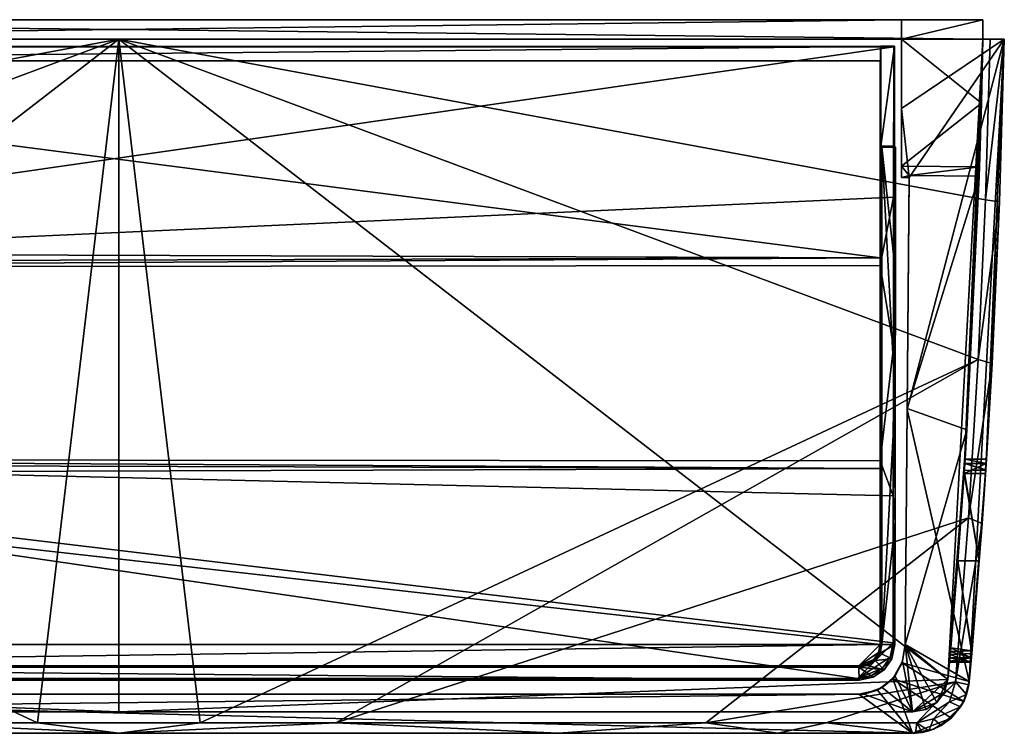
# Model space of a CAD drawing. Header units: inches. Extents: x -4.9 to 4.9, y -1.97 to 1.97.
# Tile 2 of 2: x -0.55 to 4.9, y -1.97 to 1.97. Entities that reach past the tile are written whole.
import ezdxf

# ---------------------------------------------------------------- set-up
doc = ezdxf.new("R2010")
doc.units = ezdxf.units.IN
doc.layers.get('0').update_dxf_attribs({"true_color": 0xc2ced6})

msp = doc.modelspace()

# ---------------------------------------------------------------- linework, layer by layer
for points in [[(-4.7812, 1.9739), (-4.7812, 1.8653), (4.7812, 1.8653), (-4.7812, 1.9739)], [(4.7812, 1.8653), (4.7812, 1.9739), (-4.7812, 1.9739), (4.7812, 1.8653)], [(-4.3307, 1.9739), (-4.7812, 1.9739), (4.7812, 1.9739), (-4.3307, 1.9739)], [(4.3307, 1.9739), (4.3307, 1.8653), (-4.3307, 1.8653), (4.3307, 1.9739)], [(-4.3307, 1.8653), (-4.3307, 1.9739), (4.3307, 1.9739), (-4.3307, 1.8653)], [(4.3307, 1.9739), (-4.3307, 1.9739), (-4.3307, 1.9739), (4.3307, 1.9739)], [(-4.3307, 1.9739), (4.3307, 1.9739), (4.3307, 1.9739), (-4.3307, 1.9739)], [(-4.3307, 1.9739), (4.7812, 1.9739), (4.3307, 1.9739), (-4.3307, 1.9739)], [(4.3307, 1.9739), (4.3307, 1.8653), (4.3307, 1.8653), (4.3307, 1.9739)], [(4.3307, 1.8653), (4.3307, 1.9739), (4.3307, 1.9739), (4.3307, 1.8653)], [(4.7812, 1.9739), (4.7812, 1.8653), (4.3307, 1.8653), (4.7812, 1.9739)], [(4.3307, 1.8653), (4.3307, 1.9739), (4.7812, 1.9739), (4.3307, 1.8653)], [(4.3307, 1.9739), (4.7812, 1.9739), (4.7812, 1.9739), (4.3307, 1.9739)], [(4.7812, 1.9739), (4.7812, 1.8653), (4.7812, 1.8653), (4.7812, 1.9739)], [(4.7812, 1.8653), (4.7812, 1.9739), (4.7812, 1.9739), (4.7812, 1.8653)], [(0, 1.8653), (-4.8207, 1.8653), (-4.7955, 0.9772), (0, 1.8653)], [(0, 1.8653), (-4.7812, 1.8653), (-4.8207, 1.8653), (0, 1.8653)], [(0, 1.8653), (-4.7955, 0.9772), (-4.7554, 0.094), (0, 1.8653)], [(-4.3307, 1.8653), (4.7812, 1.8653), (-4.7812, 1.8653), (-4.3307, 1.8653)], [(-4.5876, -1.6759), (-4.7812, 1.8653), (0, 1.8653), (-4.5876, -1.6759)], [(0, 1.8653), (0, 1.8653), (-4.7812, 1.8653), (0, 1.8653)], [(-4.7554, 0.094), (-0.4505, -1.9159), (0, 1.8653), (-4.7554, 0.094)], [(0, 1.8653), (0, -1.8552), (-4.5876, -1.6759), (0, 1.8653)], [(4.3307, 1.8653), (-4.3307, 1.8653), (-4.3307, 1.8653), (4.3307, 1.8653)], [(-4.3307, 1.8653), (4.3307, 1.8653), (4.3307, 1.8653), (-4.3307, 1.8653)], [(-4.3307, 1.8653), (4.3307, 1.8653), (4.7812, 1.8653), (-4.3307, 1.8653)], [(0, 1.8653), (-0.4505, -1.9159), (0.4505, -1.9159), (0, 1.8653)], [(4.7554, 0.094), (4.7955, 0.9772), (0, 1.8653), (4.7554, 0.094)], [(0, 1.8653), (0.4505, -1.9159), (4.7554, 0.094), (0, 1.8653)], [(4.8207, 1.8653), (0, 1.8653), (4.7955, 0.9772), (4.8207, 1.8653)], [(4.5876, -1.6759), (0, -1.8552), (0, 1.8653), (4.5876, -1.6759)], [(0, 1.8653), (4.7812, 1.8653), (4.5876, -1.6759), (0, 1.8653)], [(0, 1.8653), (0, 1.8653), (4.7812, 1.8653), (0, 1.8653)], [(0, 1.8653), (4.8207, 1.8653), (4.7812, 1.8653), (0, 1.8653)], [(4.3307, 1.8653), (4.7812, 1.8653), (4.7812, 1.8653), (4.3307, 1.8653)], [(4.3307, 1.4831), (4.3307, 1.8653), (4.8994, 1.8653), (4.3307, 1.4831)], [(4.3729, 1.1011), (4.3307, 1.4831), (4.8994, 1.8653), (4.3729, 1.1011)], [(4.3307, 1.4831), (4.3307, 1.1632), (4.3307, 1.8653), (4.3307, 1.4831)], [(4.3307, 1.8653), (4.3307, 1.8653), (4.3307, 1.4831), (4.3307, 1.8653)], [(4.773, 1.5125), (4.3307, 1.8653), (4.3307, 1.1632), (4.773, 1.5125)], [(4.7812, 1.8653), (4.3307, 1.8653), (4.773, 1.5125), (4.7812, 1.8653)], [(4.7812, 1.8653), (4.8994, 1.8653), (4.3307, 1.8653), (4.7812, 1.8653)], [(4.3307, 1.8653), (4.3307, 1.8653), (4.7812, 1.8653), (4.3307, 1.8653)], [(4.3617, -0.1815), (4.3729, 1.1011), (4.8994, 1.8653), (4.3617, -0.1815)], [(4.8994, 1.8653), (4.7053, -1.6865), (4.3617, -0.1815), (4.8994, 1.8653)], [(4.6781, -0.5197), (4.5876, -1.6759), (4.7812, 1.8653), (4.6781, -0.5197)], [(4.7812, 1.8653), (4.6807, -0.4806), (4.6781, -0.5197), (4.7812, 1.8653)], [(4.7812, 1.8653), (4.6822, -0.4576), (4.6807, -0.4806), (4.7812, 1.8653)], [(4.7812, 1.8653), (4.6822, -0.4576), (4.7812, 1.8653), (4.7812, 1.8653)], [(4.6822, -0.4576), (4.7812, 1.8653), (4.6822, -0.4576), (4.6822, -0.4576)], [(4.773, 1.5125), (4.6822, -0.4576), (4.7812, 1.8653), (4.773, 1.5125)], [(4.7053, -1.6865), (4.8994, 1.8653), (4.7966, -0.5169), (4.7053, -1.6865)], [(4.7812, 1.8653), (4.7812, 1.8653), (4.773, 1.5125), (4.7812, 1.8653)], [(4.8207, 1.8653), (4.8994, 1.8653), (4.7812, 1.8653), (4.8207, 1.8653)], [(4.7812, 1.8653), (4.8994, 1.8653), (4.7812, 1.8653), (4.7812, 1.8653)], [(4.7812, 1.8653), (4.7812, 1.8653), (4.8994, 1.8653), (4.7812, 1.8653)], [(4.8994, 1.8653), (4.8994, 1.8653), (4.7812, 1.8653), (4.8994, 1.8653)], [(4.8207, 1.8653), (4.7955, 0.9772), (4.8994, 1.8653), (4.8207, 1.8653)], [(4.7955, 0.9772), (4.8737, 0.9665), (4.8994, 1.8653), (4.7955, 0.9772)], [(4.8994, 1.8653), (4.799, -0.4806), (4.7966, -0.5169), (4.8994, 1.8653)], [(4.8994, 1.8653), (4.8005, -0.4576), (4.799, -0.4806), (4.8994, 1.8653)], [(4.8737, 0.9665), (4.8005, -0.4575), (4.8994, 1.8653), (4.8737, 0.9665)], [(4.8005, -0.4576), (4.8994, 1.8653), (4.8005, -0.4575), (4.8005, -0.4576)], [(4.8005, -0.4575), (4.8994, 1.8653), (4.8994, 1.8653), (4.8005, -0.4575)], [(-4.2135, 1.8259), (4.2877, 1.8244), (-4.2877, 1.8244), (-4.2135, 1.8259)], [(-4.212, 0.6058), (-4.2877, 1.8244), (4.2877, 1.8244), (-4.212, 0.6058)], [(-4.2135, 1.8259), (4.2135, 1.8259), (4.2877, 1.8244), (-4.2135, 1.8259)], [(4.2135, 1.8259), (-4.2135, 1.8259), (-4.2135, 1.7472), (4.2135, 1.8259)], [(-4.2135, 1.7472), (4.2135, 1.7472), (4.2135, 1.8259), (-4.2135, 1.7472)], [(4.2877, 1.8244), (4.2872, 0.9917), (-4.212, 0.6058), (4.2877, 1.8244)], [(4.2135, 1.8259), (4.2155, 1.828), (4.2913, 1.828), (4.2135, 1.8259)], [(4.2913, 1.828), (4.2877, 1.8244), (4.2135, 1.8259), (4.2913, 1.828)], [(4.2135, 1.8259), (4.2135, 1.7472), (4.2155, 1.828), (4.2135, 1.8259)], [(4.2135, 1.7472), (4.2155, 1.2747), (4.2155, 1.828), (4.2135, 1.7472)], [(4.2913, 1.828), (4.2155, 1.828), (4.2155, 1.2747), (4.2913, 1.828)], [(4.2155, 1.2747), (4.2911, 1.2747), (4.2913, 1.828), (4.2155, 1.2747)], [(4.2877, 1.8244), (4.2911, 1.2747), (4.2872, 0.9917), (4.2877, 1.8244)], [(4.2911, 1.2747), (4.2877, 1.8244), (4.2913, 1.828), (4.2911, 1.2747)], [(4.2135, 1.7472), (-4.2135, 1.7472), (-4.2126, 1.7472), (4.2135, 1.7472)], [(4.2126, 0.6575), (4.2126, 1.7472), (-4.2126, 1.7472), (4.2126, 0.6575)], [(-4.2126, 1.7472), (-4.2126, 0.6842), (4.2126, 0.6575), (-4.2126, 1.7472)], [(4.2135, 1.7472), (-4.2126, 1.7472), (4.2126, 1.7472), (4.2135, 1.7472)], [(4.2135, 1.7472), (4.2126, 1.7472), (4.2126, 0.6575), (4.2135, 1.7472)], [(4.2126, 0.6575), (4.2155, 1.2747), (4.2135, 1.7472), (4.2126, 0.6575)], [(4.7624, 1.1598), (4.773, 1.5125), (4.3307, 1.1632), (4.7624, 1.1598)], [(4.3307, 1.4831), (4.3729, 1.1011), (4.3307, 1.1015), (4.3307, 1.4831)], [(4.3307, 1.4831), (4.3307, 1.1015), (4.3307, 1.1632), (4.3307, 1.4831)], [(4.7624, 1.1598), (4.6822, -0.4576), (4.773, 1.5125), (4.7624, 1.1598)], [(4.2126, 0.6575), (4.2126, -0.5095), (4.2155, 1.2747), (4.2126, 0.6575)], [(4.2215, 1.2687), (4.2155, 1.2747), (4.2126, -1.4812), (4.2215, 1.2687)], [(4.2126, -1.4812), (4.2155, 1.2747), (4.2126, -0.5095), (4.2126, -1.4812)], [(4.2126, -1.4812), (4.2215, -1.4812), (4.2215, 1.2687), (4.2126, -1.4812)], [(4.2911, 1.2747), (4.2155, 1.2747), (4.2215, 1.2687), (4.2911, 1.2747)], [(4.2215, 1.2687), (4.2971, 1.2687), (4.2911, 1.2747), (4.2215, 1.2687)], [(4.2215, 1.2687), (4.2215, -1.4812), (4.2957, -0.117), (4.2215, 1.2687)], [(4.2971, 1.2687), (4.2215, 1.2687), (4.2965, 0.5741), (4.2971, 1.2687)], [(4.2215, 1.2687), (4.2957, -0.117), (4.2965, 0.5741), (4.2215, 1.2687)], [(4.2911, 1.2747), (4.2965, 0.5741), (4.2864, 0.163), (4.2911, 1.2747)], [(4.2864, 0.163), (4.2872, 0.9917), (4.2911, 1.2747), (4.2864, 0.163)], [(4.2965, 0.5741), (4.2911, 1.2747), (4.2971, 1.2687), (4.2965, 0.5741)], [(4.3307, 1.1632), (4.3307, 1.1015), (4.373, 1.1116), (4.3307, 1.1632)], [(4.7624, 1.1598), (4.3307, 1.1632), (4.373, 1.1116), (4.7624, 1.1598)], [(4.373, 1.1116), (4.7606, 1.1085), (4.7624, 1.1598), (4.373, 1.1116)], [(4.6925, -0.2955), (4.6822, -0.4576), (4.7624, 1.1598), (4.6925, -0.2955)], [(4.7606, 1.1085), (4.6925, -0.2955), (4.7624, 1.1598), (4.7606, 1.1085)], [(4.373, 1.1116), (4.3307, 1.1015), (4.3729, 1.1011), (4.373, 1.1116)], [(4.3617, -0.1815), (4.3618, -0.1762), (4.373, 1.1116), (4.3617, -0.1815)], [(4.3729, 1.1011), (4.3617, -0.1815), (4.373, 1.1116), (4.3729, 1.1011)], [(4.373, 1.1116), (4.3618, -0.1762), (4.7606, 1.1085), (4.373, 1.1116)], [(4.3618, -0.1762), (4.6925, -0.2955), (4.7606, 1.1085), (4.3618, -0.1762)], [(4.2872, 0.9917), (4.2119, 0.6138), (-4.212, 0.6058), (4.2872, 0.9917)], [(4.2864, 0.163), (4.2119, 0.6138), (4.2872, 0.9917), (4.2864, 0.163)], [(4.8737, 0.9665), (4.7955, 0.9772), (4.7554, 0.094), (4.8737, 0.9665)], [(4.8324, 0.0729), (4.8737, 0.9665), (4.7554, 0.094), (4.8324, 0.0729)], [(4.8737, 0.9665), (4.8324, 0.0729), (4.8005, -0.4575), (4.8737, 0.9665)], [(-4.2124, 0.6322), (4.2126, 0.6575), (-4.2126, 0.6842), (-4.2124, 0.6322)], [(-4.2124, 0.6322), (-4.212, 0.6058), (4.2126, 0.6575), (-4.2124, 0.6322)], [(4.2126, 0.6575), (-4.212, 0.6058), (4.2122, 0.614), (4.2126, 0.6575)], [(4.2122, -0.4661), (4.2126, 0.6575), (4.2122, 0.614), (4.2122, -0.4661)], [(4.2122, -0.4661), (4.2126, -0.5095), (4.2126, 0.6575), (4.2122, -0.4661)], [(-4.212, 0.6058), (4.2119, 0.6138), (4.2122, 0.614), (-4.212, 0.6058)], [(4.2119, -0.4659), (4.2122, -0.4661), (4.2122, 0.614), (4.2119, -0.4659)], [(4.2119, 0.6138), (4.2119, -0.4659), (4.2122, 0.614), (4.2119, 0.6138)], [(4.2119, -0.4659), (4.2119, 0.6138), (4.2864, 0.163), (4.2119, -0.4659)], [(4.2957, -0.117), (4.2864, 0.163), (4.2965, 0.5741), (4.2957, -0.117)], [(4.2852, -0.6595), (4.2119, -0.4659), (4.2864, 0.163), (4.2852, -0.6595)], [(4.2852, -0.6595), (4.2864, 0.163), (4.2957, -0.117), (4.2852, -0.6595)], [(-4.7554, 0.094), (-1.2012, -1.9159), (-0.4505, -1.9159), (-4.7554, 0.094)], [(4.7554, 0.094), (0.4505, -1.9159), (1.2012, -1.9159), (4.7554, 0.094)], [(4.7005, -0.7811), (4.7554, 0.094), (1.2012, -1.9159), (4.7005, -0.7811)], [(4.7554, 0.094), (4.7005, -0.7811), (4.8324, 0.0729), (4.7554, 0.094)], [(4.7005, -0.7811), (4.7761, -0.8125), (4.8324, 0.0729), (4.7005, -0.7811)], [(4.8324, 0.0729), (4.7761, -0.8125), (4.799, -0.4806), (4.8324, 0.0729)], [(4.8324, 0.0729), (4.799, -0.4806), (4.8005, -0.4575), (4.8324, 0.0729)], [(4.2946, -0.8032), (4.2957, -0.117), (4.2215, -1.4812), (4.2946, -0.8032)], [(4.2957, -0.117), (4.2946, -0.8032), (4.2852, -0.6595), (4.2957, -0.117)], [(4.3618, -0.1762), (4.3504, -1.4812), (4.3504, -1.4812), (4.3618, -0.1762)], [(4.3617, -0.1815), (4.3504, -1.4812), (4.3618, -0.1762), (4.3617, -0.1815)], [(4.6925, -0.2955), (4.3618, -0.1762), (4.3504, -1.4812), (4.6925, -0.2955)], [(4.3504, -1.4812), (4.3617, -0.1815), (4.7053, -1.6865), (4.3504, -1.4812)], [(4.5876, -1.6759), (4.6925, -0.2955), (4.3504, -1.4812), (4.5876, -1.6759)], [(4.6782, -0.5196), (4.6925, -0.2955), (4.5876, -1.6759), (4.6782, -0.5196)], [(4.6782, -0.5196), (4.6807, -0.4806), (4.6925, -0.2955), (4.6782, -0.5196)], [(4.6925, -0.2955), (4.6807, -0.4806), (4.6822, -0.4576), (4.6925, -0.2955)], [(4.2126, -0.5095), (-4.2124, -0.4843), (-4.2126, -0.5363), (4.2126, -0.5095)], [(-4.2124, -0.4843), (4.2126, -0.5095), (-4.212, -0.4579), (-4.2124, -0.4843)], [(-4.212, -0.4579), (4.2836, -1.4734), (4.0868, -1.6698), (-4.212, -0.4579)], [(-4.212, -0.4579), (4.0868, -1.6698), (-4.0868, -1.6698), (-4.212, -0.4579)], [(4.2836, -1.4734), (-4.212, -0.4579), (4.2852, -0.6595), (4.2836, -1.4734)], [(4.2852, -0.6595), (-4.212, -0.4579), (4.2119, -0.4659), (4.2852, -0.6595)], [(4.2122, -0.4661), (-4.212, -0.4579), (4.2126, -0.5095), (4.2122, -0.4661)], [(4.2119, -0.4659), (-4.212, -0.4579), (4.2122, -0.4661), (4.2119, -0.4659)], [(4.6423, -1.0187), (4.6822, -0.4575), (4.5962, -1.5796), (4.6423, -1.0187)], [(4.5962, -1.5796), (4.6822, -0.4575), (4.6423, -1.0187), (4.5962, -1.5796)], [(4.6423, -1.0187), (4.6769, -0.5363), (4.6822, -0.4575), (4.6423, -1.0187)], [(4.6423, -1.0187), (4.6822, -0.4575), (4.6769, -0.5363), (4.6423, -1.0187)], [(4.6822, -0.4575), (4.6769, -0.5363), (4.6822, -0.4575), (4.6822, -0.4575)], [(4.6807, -0.4806), (4.6822, -0.4575), (4.6769, -0.5363), (4.6807, -0.4806)], [(4.6822, -0.4575), (4.6822, -0.4575), (4.6769, -0.5363), (4.6822, -0.4575)], [(4.6769, -0.5363), (4.6822, -0.4575), (4.6807, -0.4806), (4.6769, -0.5363)], [(4.799, -0.4806), (4.6807, -0.4806), (4.6769, -0.5363), (4.799, -0.4806)], [(4.6769, -0.5363), (4.7953, -0.5363), (4.799, -0.4806), (4.6769, -0.5363)], [(4.6769, -0.5363), (4.6807, -0.4806), (4.799, -0.4806), (4.6769, -0.5363)], [(4.799, -0.4806), (4.7953, -0.5363), (4.6769, -0.5363), (4.799, -0.4806)], [(4.7967, -0.5167), (4.6781, -0.5197), (4.6807, -0.4806), (4.7967, -0.5167)], [(4.6807, -0.4806), (4.6782, -0.5196), (4.7966, -0.5169), (4.6807, -0.4806)], [(4.6822, -0.4575), (4.6807, -0.4806), (4.799, -0.4806), (4.6822, -0.4575)], [(4.799, -0.4806), (4.6807, -0.4806), (4.6822, -0.4575), (4.799, -0.4806)], [(4.799, -0.4806), (4.6807, -0.4806), (4.6822, -0.4576), (4.799, -0.4806)], [(4.6822, -0.4576), (4.6807, -0.4806), (4.799, -0.4806), (4.6822, -0.4576)], [(4.6807, -0.4806), (4.799, -0.4806), (4.7967, -0.5167), (4.6807, -0.4806)], [(4.7966, -0.5169), (4.799, -0.4806), (4.6807, -0.4806), (4.7966, -0.5169)], [(4.6822, -0.4576), (4.8005, -0.4575), (4.799, -0.4806), (4.6822, -0.4576)], [(4.8005, -0.4575), (4.6822, -0.4576), (4.6822, -0.4576), (4.8005, -0.4575)], [(4.8005, -0.4575), (4.6822, -0.4576), (4.8005, -0.4576), (4.8005, -0.4575)], [(4.799, -0.4806), (4.8005, -0.4575), (4.6822, -0.4575), (4.799, -0.4806)], [(4.6822, -0.4575), (4.6822, -0.4575), (4.8005, -0.4575), (4.6822, -0.4575)], [(4.8005, -0.4575), (4.8005, -0.4575), (4.6822, -0.4575), (4.8005, -0.4575)], [(4.6822, -0.4575), (4.6822, -0.4575), (4.8005, -0.4575), (4.6822, -0.4575)], [(4.8005, -0.4575), (4.8005, -0.4575), (4.6822, -0.4575), (4.8005, -0.4575)], [(4.6822, -0.4575), (4.8005, -0.4575), (4.799, -0.4806), (4.6822, -0.4575)], [(4.799, -0.4806), (4.8005, -0.4576), (4.6822, -0.4576), (4.799, -0.4806)], [(4.7147, -1.5796), (4.8005, -0.4575), (4.7607, -1.0187), (4.7147, -1.5796)], [(4.7607, -1.0187), (4.8005, -0.4575), (4.7147, -1.5796), (4.7607, -1.0187)], [(4.7607, -1.0187), (4.8005, -0.4575), (4.7953, -0.5363), (4.7607, -1.0187)], [(4.7607, -1.0187), (4.7953, -0.5363), (4.8005, -0.4575), (4.7607, -1.0187)], [(4.799, -0.4806), (4.7761, -0.8125), (4.7967, -0.5167), (4.799, -0.4806)], [(4.8005, -0.4575), (4.8005, -0.4575), (4.7953, -0.5363), (4.8005, -0.4575)], [(4.799, -0.4806), (4.7953, -0.5363), (4.8005, -0.4575), (4.799, -0.4806)], [(4.8005, -0.4575), (4.7953, -0.5363), (4.8005, -0.4575), (4.8005, -0.4575)], [(4.7953, -0.5363), (4.799, -0.4806), (4.8005, -0.4575), (4.7953, -0.5363)], [(4.2126, -1.4812), (4.2126, -0.5095), (-4.2126, -0.5363), (4.2126, -1.4812)], [(-4.2126, -0.5363), (-4.2126, -1.4812), (4.2126, -1.4812), (-4.2126, -0.5363)], [(4.5876, -1.6759), (4.6423, -1.0187), (4.6782, -0.5196), (4.5876, -1.6759)], [(4.5876, -1.6759), (4.6781, -0.5197), (4.6423, -1.0187), (4.5876, -1.6759)], [(4.6782, -0.5196), (4.6423, -1.0187), (4.7607, -1.0187), (4.6782, -0.5196)], [(4.7607, -1.0187), (4.6423, -1.0187), (4.6781, -0.5197), (4.7607, -1.0187)], [(4.7607, -1.0187), (4.6423, -1.0187), (4.6769, -0.5363), (4.7607, -1.0187)], [(4.6769, -0.5363), (4.6423, -1.0187), (4.7607, -1.0187), (4.6769, -0.5363)], [(4.6769, -0.5363), (4.7953, -0.5363), (4.7607, -1.0187), (4.6769, -0.5363)], [(4.7607, -1.0187), (4.7953, -0.5363), (4.6769, -0.5363), (4.7607, -1.0187)], [(4.6781, -0.5197), (4.7967, -0.5167), (4.7607, -1.0187), (4.6781, -0.5197)], [(4.7607, -1.0187), (4.7966, -0.5169), (4.6782, -0.5196), (4.7607, -1.0187)], [(4.7966, -0.5169), (4.7607, -1.0187), (4.7053, -1.6865), (4.7966, -0.5169)], [(4.7761, -0.8125), (4.7607, -1.0187), (4.7967, -0.5167), (4.7761, -0.8125)], [(4.2852, -0.6595), (4.2884, -1.4782), (4.2836, -1.4734), (4.2852, -0.6595)], [(4.2852, -0.6595), (4.2946, -0.8032), (4.2884, -1.4782), (4.2852, -0.6595)], [(4.7005, -0.7811), (1.2012, -1.9159), (3.2485, -1.916), (4.7005, -0.7811)], [(3.2485, -1.916), (4.6285, -1.6891), (4.7005, -0.7811), (3.2485, -1.916)], [(4.2946, -0.8032), (4.2215, -1.4812), (4.2932, -1.483), (4.2946, -0.8032)], [(4.2946, -0.8032), (4.2932, -1.483), (4.2884, -1.4782), (4.2946, -0.8032)], [(4.7761, -0.8125), (4.7005, -0.7811), (4.6285, -1.6891), (4.7761, -0.8125)], [(4.7036, -1.7061), (4.7761, -0.8125), (4.6285, -1.6891), (4.7036, -1.7061)], [(4.7761, -0.8125), (4.7036, -1.7061), (4.7607, -1.0187), (4.7761, -0.8125)], [(4.6014, -1.5205), (4.5876, -1.6759), (4.6423, -1.0187), (4.6014, -1.5205)], [(4.6001, -1.5367), (4.6423, -1.0187), (4.5876, -1.6759), (4.6001, -1.5367)], [(4.5962, -1.5796), (4.603, -1.5009), (4.6423, -1.0187), (4.5962, -1.5796)], [(4.6423, -1.0187), (4.6014, -1.5204), (4.5962, -1.5796), (4.6423, -1.0187)], [(4.6423, -1.0187), (4.6001, -1.5367), (4.7191, -1.5311), (4.6423, -1.0187)], [(4.7202, -1.5177), (4.6014, -1.5205), (4.6423, -1.0187), (4.7202, -1.5177)], [(4.7202, -1.5176), (4.6014, -1.5204), (4.6423, -1.0187), (4.7202, -1.5176)], [(4.6423, -1.0187), (4.603, -1.5009), (4.7202, -1.5176), (4.6423, -1.0187)], [(4.6423, -1.0187), (4.7607, -1.0187), (4.7202, -1.5177), (4.6423, -1.0187)], [(4.6423, -1.0187), (4.7191, -1.5311), (4.7607, -1.0187), (4.6423, -1.0187)], [(4.6423, -1.0187), (4.7607, -1.0187), (4.7202, -1.5176), (4.6423, -1.0187)], [(4.7202, -1.5176), (4.7607, -1.0187), (4.6423, -1.0187), (4.7202, -1.5176)], [(4.7036, -1.7061), (4.7202, -1.5177), (4.7607, -1.0187), (4.7036, -1.7061)], [(4.7053, -1.6865), (4.7607, -1.0187), (4.7191, -1.5311), (4.7053, -1.6865)], [(4.7607, -1.0187), (4.7202, -1.5176), (4.7147, -1.5796), (4.7607, -1.0187)], [(4.7147, -1.5796), (4.7202, -1.5176), (4.7607, -1.0187), (4.7147, -1.5796)], [(-4.0945, -1.5993), (4.2126, -1.4812), (-4.2126, -1.4812), (-4.0945, -1.5993)], [(-4.0945, -1.5993), (4.0945, -1.5993), (4.2126, -1.4812), (-4.0945, -1.5993)], [(4.2673, -1.5515), (4.0868, -1.6698), (4.2836, -1.4734), (4.2673, -1.5515)], [(4.2036, -1.5264), (4.2126, -1.4812), (4.0945, -1.5993), (4.2036, -1.5264)], [(4.2126, -1.4812), (4.2036, -1.5264), (4.2119, -1.5298), (4.2126, -1.4812)], [(4.2932, -1.483), (4.2215, -1.4812), (4.2119, -1.5298), (4.2932, -1.483)], [(4.2119, -1.5298), (4.2215, -1.4812), (4.2126, -1.4812), (4.2119, -1.5298)], [(4.2119, -1.5298), (4.2769, -1.5611), (4.2932, -1.483), (4.2119, -1.5298)], [(4.2884, -1.4782), (4.2673, -1.5515), (4.2836, -1.4734), (4.2884, -1.4782)], [(4.2769, -1.5611), (4.2673, -1.5515), (4.2884, -1.4782), (4.2769, -1.5611)], [(4.2769, -1.5611), (4.2884, -1.4782), (4.2932, -1.483), (4.2769, -1.5611)], [(4.3504, -1.4812), (4.7053, -1.6865), (4.3341, -1.5826), (4.3504, -1.4812)], [(4.3341, -1.5826), (4.337, -1.5735), (4.3504, -1.4812), (4.3341, -1.5826)], [(4.3504, -1.4812), (4.3504, -1.4812), (4.3341, -1.5826), (4.3504, -1.4812)], [(4.3914, -1.8552), (4.3504, -1.4812), (4.337, -1.5735), (4.3914, -1.8552)], [(4.5256, -1.8025), (4.3504, -1.4812), (4.4652, -1.841), (4.5256, -1.8025)], [(4.3504, -1.4812), (4.3914, -1.8552), (4.4652, -1.841), (4.3504, -1.4812)], [(4.3504, -1.4812), (4.5256, -1.8025), (4.5876, -1.6759), (4.3504, -1.4812)], [(4.6014, -1.5205), (4.5982, -1.5565), (4.5876, -1.6759), (4.6014, -1.5205)], [(4.5982, -1.5565), (4.603, -1.5009), (4.5962, -1.5796), (4.5982, -1.5565)], [(4.603, -1.5009), (4.5962, -1.5796), (4.5962, -1.5796), (4.603, -1.5009)], [(4.6014, -1.5204), (4.5967, -1.5734), (4.5962, -1.5796), (4.6014, -1.5204)], [(4.7168, -1.5565), (4.5967, -1.5734), (4.6014, -1.5204), (4.7168, -1.5565)], [(4.7168, -1.5565), (4.603, -1.5009), (4.5982, -1.5565), (4.7168, -1.5565)], [(4.7168, -1.5565), (4.5982, -1.5565), (4.6014, -1.5205), (4.7168, -1.5565)], [(4.6014, -1.5204), (4.7202, -1.5176), (4.7168, -1.5565), (4.6014, -1.5204)], [(4.6014, -1.5205), (4.7202, -1.5177), (4.7168, -1.5565), (4.6014, -1.5205)], [(4.7202, -1.5176), (4.603, -1.5009), (4.7168, -1.5565), (4.7202, -1.5176)], [(4.7202, -1.5177), (4.7036, -1.7061), (4.7168, -1.5565), (4.7202, -1.5177)], [(4.7168, -1.5565), (4.7147, -1.5796), (4.7202, -1.5176), (4.7168, -1.5565)], [(4.7202, -1.5176), (4.7147, -1.5796), (4.7147, -1.5796), (4.7202, -1.5176)], [(4.7202, -1.5176), (4.7147, -1.5796), (4.7168, -1.5565), (4.7202, -1.5176)], [(4.7202, -1.5176), (4.7147, -1.5796), (4.7147, -1.5796), (4.7202, -1.5176)], [(4.2673, -1.5515), (4.2258, -1.6123), (4.0868, -1.6698), (4.2673, -1.5515)], [(4.2036, -1.5264), (4.0945, -1.5993), (4.178, -1.5647), (4.2036, -1.5264)], [(4.178, -1.5647), (4.0945, -1.5993), (4.1397, -1.5903), (4.178, -1.5647)], [(4.1843, -1.571), (4.178, -1.5647), (4.1397, -1.5903), (4.1843, -1.571)], [(4.1397, -1.5903), (4.1431, -1.5985), (4.1843, -1.571), (4.1397, -1.5903)], [(4.1431, -1.5985), (4.2354, -1.6219), (4.1843, -1.571), (4.1431, -1.5985)], [(4.2119, -1.5298), (4.2036, -1.5264), (4.178, -1.5647), (4.2119, -1.5298)], [(4.178, -1.5647), (4.1843, -1.571), (4.2119, -1.5298), (4.178, -1.5647)], [(4.2769, -1.5611), (4.2119, -1.5298), (4.1843, -1.571), (4.2769, -1.5611)], [(4.1843, -1.571), (4.2354, -1.6219), (4.2769, -1.5611), (4.1843, -1.571)], [(4.2258, -1.6123), (4.2673, -1.5515), (4.2769, -1.5611), (4.2258, -1.6123)], [(4.2769, -1.5611), (4.2354, -1.6219), (4.2258, -1.6123), (4.2769, -1.5611)], [(4.337, -1.5735), (4.3341, -1.5826), (4.2823, -1.6726), (4.337, -1.5735)], [(4.2823, -1.6726), (4.2947, -1.6576), (4.337, -1.5735), (4.2823, -1.6726)], [(4.3914, -1.8552), (4.337, -1.5735), (4.2947, -1.6576), (4.3914, -1.8552)], [(4.5876, -1.6759), (4.5962, -1.5796), (4.6001, -1.5367), (4.5876, -1.6759)], [(4.5962, -1.5796), (4.5876, -1.6759), (4.5982, -1.5565), (4.5962, -1.5796)], [(4.5876, -1.6759), (4.5962, -1.5796), (4.5876, -1.6759), (4.5876, -1.6759)], [(4.5962, -1.5796), (4.5962, -1.5796), (4.5876, -1.6759), (4.5962, -1.5796)], [(4.6001, -1.5367), (4.5962, -1.5796), (4.7147, -1.5796), (4.6001, -1.5367)], [(4.7147, -1.5796), (4.5962, -1.5796), (4.5982, -1.5565), (4.7147, -1.5796)], [(4.5982, -1.5565), (4.5962, -1.5796), (4.7147, -1.5796), (4.5982, -1.5565)], [(4.7147, -1.5796), (4.5962, -1.5796), (4.5967, -1.5734), (4.7147, -1.5796)], [(4.5962, -1.5796), (4.5962, -1.5796), (4.7147, -1.5796), (4.5962, -1.5796)], [(4.5962, -1.5796), (4.7147, -1.5796), (4.7147, -1.5796), (4.5962, -1.5796)], [(4.5962, -1.5796), (4.7147, -1.5796), (4.7147, -1.5796), (4.5962, -1.5796)], [(4.7147, -1.5796), (4.5962, -1.5796), (4.5962, -1.5796), (4.7147, -1.5796)], [(4.5967, -1.5734), (4.7168, -1.5565), (4.7147, -1.5796), (4.5967, -1.5734)], [(4.5967, -1.5734), (4.7147, -1.5796), (4.7147, -1.5796), (4.5967, -1.5734)], [(4.5982, -1.5565), (4.7168, -1.5565), (4.7147, -1.5796), (4.5982, -1.5565)], [(4.7147, -1.5796), (4.7168, -1.5565), (4.5982, -1.5565), (4.7147, -1.5796)], [(4.6001, -1.5367), (4.7147, -1.5796), (4.7191, -1.5311), (4.6001, -1.5367)], [(4.7147, -1.5796), (4.7168, -1.5565), (4.7036, -1.7061), (4.7147, -1.5796)], [(4.7036, -1.7061), (4.7053, -1.6865), (4.7147, -1.5796), (4.7036, -1.7061)], [(4.7191, -1.5311), (4.7147, -1.5796), (4.7053, -1.6865), (4.7191, -1.5311)], [(4.7147, -1.5796), (4.7147, -1.5796), (4.7053, -1.6865), (4.7147, -1.5796)], [(4.7053, -1.6865), (4.7053, -1.6865), (4.7147, -1.5796), (4.7053, -1.6865)], [(-4.0961, -1.6794), (4.0961, -1.6794), (-4.0945, -1.6082), (-4.0961, -1.6794)], [(-4.0945, -1.5993), (-4.0945, -1.6082), (4.0945, -1.6082), (-4.0945, -1.5993)], [(4.0945, -1.6082), (4.0945, -1.5993), (-4.0945, -1.5993), (4.0945, -1.6082)], [(-4.0945, -1.6082), (4.0961, -1.6794), (4.0945, -1.6082), (-4.0945, -1.6082)], [(4.2258, -1.6123), (4.1648, -1.6537), (4.0868, -1.6698), (4.2258, -1.6123)], [(4.1431, -1.5985), (4.1397, -1.5903), (4.0945, -1.5993), (4.1431, -1.5985)], [(4.2354, -1.6219), (4.1431, -1.5985), (4.0945, -1.6082), (4.2354, -1.6219)], [(4.0945, -1.5993), (4.0945, -1.6082), (4.1431, -1.5985), (4.0945, -1.5993)], [(4.0945, -1.6082), (4.1743, -1.6633), (4.2354, -1.6219), (4.0945, -1.6082)], [(4.0945, -1.6082), (4.0961, -1.6794), (4.1743, -1.6633), (4.0945, -1.6082)], [(4.1648, -1.6537), (4.2258, -1.6123), (4.2354, -1.6219), (4.1648, -1.6537)], [(4.2354, -1.6219), (4.1743, -1.6633), (4.1648, -1.6537), (4.2354, -1.6219)], [(4.2823, -1.6726), (4.3341, -1.5826), (4.6746, -1.7965), (4.2823, -1.6726)], [(4.7053, -1.6865), (4.6746, -1.7965), (4.3341, -1.5826), (4.7053, -1.6865)], [(-4.5876, -1.6759), (0, -1.8552), (-4.3916, -1.8552), (-4.5876, -1.6759)], [(4.0961, -1.6794), (-4.0961, -1.6794), (-4.0868, -1.6698), (4.0961, -1.6794)], [(-4.0868, -1.6698), (4.0868, -1.6698), (4.0961, -1.6794), (-4.0868, -1.6698)], [(4.5876, -1.6759), (4.3916, -1.8552), (0, -1.8552), (4.5876, -1.6759)], [(4.0868, -1.6698), (4.1648, -1.6537), (4.1743, -1.6633), (4.0868, -1.6698)], [(4.1743, -1.6633), (4.0961, -1.6794), (4.0868, -1.6698), (4.1743, -1.6633)], [(4.1979, -1.7344), (4.2823, -1.6726), (4.3916, -1.9733), (4.1979, -1.7344)], [(4.224, -1.7208), (4.2823, -1.6726), (4.1979, -1.7344), (4.224, -1.7208)], [(4.224, -1.7208), (4.3914, -1.8552), (4.2947, -1.6576), (4.224, -1.7208)], [(4.2947, -1.6576), (4.2823, -1.6726), (4.224, -1.7208), (4.2947, -1.6576)], [(4.6746, -1.7965), (4.6059, -1.8891), (4.2823, -1.6726), (4.6746, -1.7965)], [(4.2823, -1.6726), (4.6059, -1.8891), (4.3916, -1.9733), (4.2823, -1.6726)], [(4.568, -1.7455), (4.3916, -1.8552), (4.5876, -1.6759), (4.568, -1.7455)], [(4.5256, -1.8025), (4.568, -1.7455), (4.5876, -1.6759), (4.5256, -1.8025)], [(4.5876, -1.6759), (4.568, -1.7455), (4.5876, -1.6759), (4.5876, -1.6759)], [(4.568, -1.7455), (4.568, -1.7455), (4.5876, -1.6759), (4.568, -1.7455)], [(4.6746, -1.7965), (4.7053, -1.6865), (4.7053, -1.6865), (4.6746, -1.7965)], [(4.6899, -1.7592), (4.6746, -1.7965), (4.7053, -1.6865), (4.6899, -1.7592)], [(4.7053, -1.6865), (4.7036, -1.7061), (4.6899, -1.7592), (4.7053, -1.6865)], [(4.6285, -1.6891), (3.2485, -1.916), (3.9145, -1.916), (4.6285, -1.6891)], [(4.6285, -1.6891), (3.9145, -1.916), (4.4163, -1.9156), (4.6285, -1.6891)], [(4.1979, -1.7344), (4.3916, -1.9733), (4.0945, -1.7568), (4.1979, -1.7344)], [(4.1226, -1.7567), (4.1979, -1.7344), (4.0945, -1.7568), (4.1226, -1.7567)], [(4.3914, -1.8552), (4.224, -1.7208), (4.1226, -1.7567), (4.3914, -1.8552)], [(4.1226, -1.7567), (4.224, -1.7208), (4.1979, -1.7344), (4.1226, -1.7567)], [(4.6285, -1.6891), (4.4163, -1.9156), (4.5964, -1.7999), (4.6285, -1.6891)], [(4.5964, -1.7999), (4.6899, -1.7592), (4.6285, -1.6891), (4.5964, -1.7999)], [(4.7036, -1.7061), (4.6285, -1.6891), (4.6899, -1.7592), (4.7036, -1.7061)], [(-4.0945, -1.7568), (4.3916, -1.9733), (-4.3916, -1.9733), (-4.0945, -1.7568)], [(-4.1226, -1.7567), (-4.3914, -1.8552), (4.1226, -1.7567), (-4.1226, -1.7567)], [(-4.3914, -1.8552), (4.3914, -1.8552), (4.1226, -1.7567), (-4.3914, -1.8552)], [(4.1226, -1.7567), (-4.0945, -1.7568), (-4.1226, -1.7567), (4.1226, -1.7567)], [(4.1226, -1.7567), (4.0945, -1.7568), (-4.0945, -1.7568), (4.1226, -1.7567)], [(4.3916, -1.9733), (-4.0945, -1.7568), (4.0945, -1.7568), (4.3916, -1.9733)], [(4.568, -1.7455), (4.5256, -1.8025), (4.3916, -1.8552), (4.568, -1.7455)], [(4.568, -1.7455), (4.568, -1.7455), (4.5256, -1.8025), (4.568, -1.7455)], [(4.5256, -1.8025), (4.5256, -1.8025), (4.568, -1.7455), (4.5256, -1.8025)], [(4.5964, -1.7999), (4.6579, -1.8265), (4.6899, -1.7592), (4.5964, -1.7999)], [(4.6746, -1.7965), (4.6579, -1.8265), (4.6059, -1.8891), (4.6746, -1.7965)], [(4.6746, -1.7965), (4.6899, -1.7592), (4.6579, -1.8265), (4.6746, -1.7965)], [(4.3914, -1.8552), (4.3916, -1.8552), (4.4652, -1.841), (4.3914, -1.8552)], [(4.3916, -1.8552), (4.5256, -1.8025), (4.4652, -1.841), (4.3916, -1.8552)], [(4.4652, -1.841), (4.4652, -1.841), (4.3916, -1.8552), (4.4652, -1.841)], [(4.4163, -1.9156), (4.5069, -1.8933), (4.5964, -1.7999), (4.4163, -1.9156)], [(4.4652, -1.841), (4.4652, -1.841), (4.5256, -1.8025), (4.4652, -1.841)], [(4.5256, -1.8025), (4.4652, -1.841), (4.5256, -1.8025), (4.5256, -1.8025)], [(4.6579, -1.8265), (4.5964, -1.7999), (4.5069, -1.8933), (4.6579, -1.8265)], [(4.5069, -1.8933), (4.5508, -1.9301), (4.6579, -1.8265), (4.5069, -1.8933)], [(4.6579, -1.8265), (4.5508, -1.9301), (4.6059, -1.8891), (4.6579, -1.8265)], [(-4.3914, -1.8552), (-4.3916, -1.8552), (0, -1.8552), (-4.3914, -1.8552)], [(0, -1.8552), (4.3914, -1.8552), (-4.3914, -1.8552), (0, -1.8552)], [(4.3914, -1.8552), (0, -1.8552), (4.3916, -1.8552), (4.3914, -1.8552)], [(4.6059, -1.8891), (4.5073, -1.9512), (4.3916, -1.9733), (4.6059, -1.8891)], [(4.4814, -1.9601), (4.5069, -1.8933), (4.4163, -1.9156), (4.4814, -1.9601)], [(4.4814, -1.9601), (4.5508, -1.9301), (4.5069, -1.8933), (4.4814, -1.9601)], [(4.5073, -1.9512), (4.6059, -1.8891), (4.5508, -1.9301), (4.5073, -1.9512)], [(0, -1.9733), (-1.2012, -1.9159), (-2.4314, -1.9733), (0, -1.9733)], [(0, -1.9733), (-0.4505, -1.9159), (-1.2012, -1.9159), (0, -1.9733)], [(0.4505, -1.9159), (-0.4505, -1.9159), (0, -1.9733), (0.4505, -1.9159)], [(0.4505, -1.9159), (0, -1.9733), (1.2012, -1.9159), (0.4505, -1.9159)], [(0, -1.9733), (2.4314, -1.9733), (1.2012, -1.9159), (0, -1.9733)], [(2.4314, -1.9733), (3.2485, -1.916), (1.2012, -1.9159), (2.4314, -1.9733)], [(3.2485, -1.916), (2.4314, -1.9733), (3.647, -1.9733), (3.2485, -1.916)], [(3.647, -1.9733), (3.9145, -1.916), (3.2485, -1.916), (3.647, -1.9733)], [(3.9145, -1.916), (3.647, -1.9733), (4.4072, -1.9733), (3.9145, -1.916)], [(4.4072, -1.9733), (4.4163, -1.9156), (3.9145, -1.916), (4.4072, -1.9733)], [(4.3916, -1.9733), (4.3916, -1.9733), (4.5073, -1.9512), (4.3916, -1.9733)], [(4.3916, -1.9733), (4.5073, -1.9512), (4.4445, -1.9687), (4.3916, -1.9733)], [(4.4072, -1.9733), (4.4445, -1.9687), (4.4163, -1.9156), (4.4072, -1.9733)], [(4.4163, -1.9156), (4.4445, -1.9687), (4.4814, -1.9601), (4.4163, -1.9156)], [(4.5073, -1.9512), (4.4814, -1.9601), (4.4445, -1.9687), (4.5073, -1.9512)], [(4.5508, -1.9301), (4.4814, -1.9601), (4.5073, -1.9512), (4.5508, -1.9301)], [(-4.3916, -1.9733), (0, -1.9733), (-2.4314, -1.9733), (-4.3916, -1.9733)], [(-4.3916, -1.9733), (-4.3916, -1.9733), (0, -1.9733), (-4.3916, -1.9733)], [(0, -1.9733), (-4.3916, -1.9733), (4.3916, -1.9733), (0, -1.9733)], [(2.4314, -1.9733), (0, -1.9733), (4.3916, -1.9733), (2.4314, -1.9733)], [(4.3916, -1.9733), (4.3916, -1.9733), (0, -1.9733), (4.3916, -1.9733)], [(4.3916, -1.9733), (3.647, -1.9733), (2.4314, -1.9733), (4.3916, -1.9733)], [(4.3916, -1.9733), (4.4072, -1.9733), (3.647, -1.9733), (4.3916, -1.9733)], [(4.3916, -1.9733), (4.4445, -1.9687), (4.4072, -1.9733), (4.3916, -1.9733)]]:
    msp.add_lwpolyline(points)

doc.saveas('drawing.dxf')
